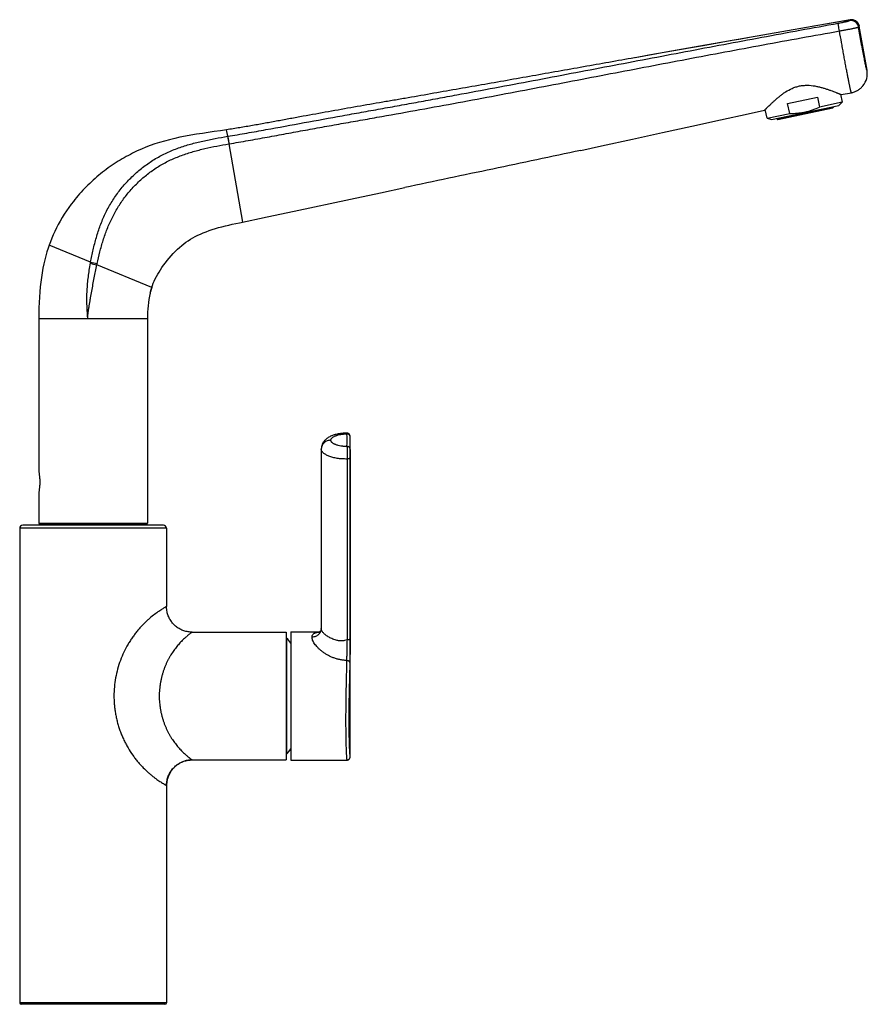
# Model space of a CAD drawing. Header units: millimetres. Extents: x -338 to 402, y -289 to 364.
# Tile 5 of 5: x 136 to 402, y 56 to 364. Entities that reach past the tile are written whole.
import ezdxf

# ---------------------------------------------------------------- set-up
doc = ezdxf.new("R2010")
doc.units = ezdxf.units.MM
doc.header["$LTSCALE"] = 23.1
doc.layers.get('0').update_dxf_attribs({"linetype": 'CONTINUOUS'})
doc.layers.add('ACHSEN', color=7, linetype='CONTINUOUS')

msp = doc.modelspace()

# ---------------------------------------------------------------- linework, layer by layer
at = {"color": 7, "linetype": 'CONTINUOUS'}
for p, q in [((396.53, 363.94), (363.22, 358.08)), ((395.6, 363.78), (385.22, 361.95)), ((396.53, 363.94), (395.6, 363.78)), ((396.52, 363.94), (396.53, 363.94)), ((396.54, 363.94), (396.55, 363.95)), ((401.84, 348.2), (399.42, 361.91)), ((363.22, 358.08), (351.22, 355.96)), ((362.37, 357.93), (358.99, 357.33)), ((364.56, 358.31), (362.37, 357.93)), ((346.81, 355.18), (338.3, 353.68)), ((351.22, 355.96), (338.79, 353.77)), ((350.55, 355.84), (346.81, 355.18)), ((358.99, 357.33), (350.55, 355.84)), ((329.73, 352.16), (329.01, 352.04)), ((338.79, 353.77), (329.22, 352.07)), ((333.5, 352.83), (329.22, 352.07)), ((338.3, 353.68), (333.5, 352.83)), ((399.26, 342.09), (399.48, 342.25)), ((399.47, 342.24), (399.68, 342.41)), ((399.68, 342.4), (399.88, 342.58)), ((399.87, 342.57), (400.07, 342.75)), ((400.06, 342.74), (400.26, 342.94)), ((400.25, 342.93), (400.43, 343.13)), ((400.42, 343.12), (400.55, 343.28)), ((400.55, 343.28), (400.55, 343.28)), ((376.96, 337.74), (386.34, 339.74)), ((386.34, 339.74), (387, 336.63)), ((393.51, 340.64), (394.05, 338.13)), ((393.79, 340.54), (396.94, 341.13)), ((396.94, 341.13), (397.13, 341.17)), ((397.38, 341.23), (397.63, 341.31)), ((397.63, 341.31), (397.88, 341.39)), ((397.88, 341.39), (398.12, 341.48)), ((398.12, 341.48), (398.36, 341.59)), ((398.36, 341.58), (398.6, 341.7)), ((398.59, 341.7), (398.83, 341.82)), ((398.82, 341.82), (399.05, 341.95)), ((399.04, 341.95), (399.27, 342.1)), ((371.95, 332.69), (392.98, 337.16)), ((373.94, 332.71), (391.15, 336.36)), ((377.62, 334.64), (376.96, 337.74)), ((394.05, 338.13), (387, 336.63)), ((391.31, 336.6), (391.26, 336.8)), ((394.05, 338.13), (392.98, 337.16)), ((370.57, 333.14), (369.99, 335.86)), ((370.57, 333.14), (377.62, 334.64)), ((370.57, 333.14), (371.95, 332.69)), ((373.66, 333.06), (373.7, 332.86)), ((201.26, 329.51), (199.36, 329.23)), ((312.21, 323.06), (318.73, 324.46)), ((249.5, 309.83), (257.05, 311.43)), ((240.05, 307.81), (249.5, 309.83)), ((153.29, 307.09), (152.6, 306.19)), ((153.29, 307.09), (153.29, 307.09)), ((145.73, 293.45), (145.38, 292.41)), ((177.34, 278.39), (177.44, 278.79)), ((177.44, 278.79), (177.64, 279.51)), ((177.65, 279.53), (177.63, 279.48)), ((177.64, 279.51), (177.85, 280.15)), ((177.85, 280.15), (177.85, 280.15)), ((142.5, 272.11), (142.49, 271.62)), ((142.49, 270.41), (142.49, 222.41)), ((176.49, 270.41), (176.49, 206.41)), ((239.98, 233.52), (239.98, 233.55)), ((239.98, 233.5), (239.98, 233.52)), ((239.99, 233.47), (239.98, 233.5)), ((240.02, 134.5), (240.02, 231.43)), ((230.94, 229.76), (230.94, 229.6)), ((230.94, 229.62), (230.94, 229.57)), ((230.94, 229.62), (230.94, 229.62)), ((230.94, 229.6), (230.94, 173.36)), ((142.49, 216.11), (142.49, 206.41)), ((136.49, 204.76), (136.49, 56.26)), ((181.49, 205.76), (137.49, 205.76)), ((142.89, 206.01), (176.09, 206.01)), ((182.49, 204.76), (182.49, 180.26)), ((230.94, 173.36), (230.94, 173.36)), ((190.49, 172.26), (219.99, 172.26)), ((219.99, 172.26), (219.99, 132.26)), ((221.44, 172.31), (221.44, 132.21)), ((221.44, 172.31), (230.39, 172.31)), ((239.99, 133.43), (240, 133.47)), ((239.99, 133.39), (239.99, 133.43)), ((239.99, 133.35), (239.99, 133.39)), ((240, 133.61), (240.01, 133.68)), ((240, 133.56), (240, 133.61)), ((240, 133.51), (240, 133.56)), ((240, 133.47), (240, 133.51)), ((240.01, 133.98), (240.02, 134.13)), ((240.01, 133.85), (240.01, 133.98)), ((240.01, 133.77), (240.01, 133.85)), ((240.01, 133.68), (240.01, 133.77)), ((240.02, 134.28), (240.02, 134.5)), ((240.02, 134.13), (240.02, 134.28)), ((190.49, 132.26), (219.99, 132.26)), ((221.44, 132.21), (238.95, 132.21)), ((182.49, 124.26), (182.49, 124.54)), ((182.49, 124.26), (182.49, 56.26)), ((181.99, 55.76), (136.99, 55.76))]:
    msp.add_line(p, q, dxfattribs=at)
at = {"color": 9, "linetype": 'CONTINUOUS'}
for p, q in [((399.42, 361.91), (399.42, 361.91)), ((391.31, 336.6), (373.7, 332.86)), ((201.62, 327.47), (201.26, 329.51)), ((201.62, 327.47), (201.65, 327.48)), ((202.01, 325.12), (202.04, 325.12)), ((206.35, 300.64), (202.04, 325.12)), ((158.71, 288.08), (145.73, 293.45)), ((177.85, 280.15), (160.66, 287.27)), ((142.49, 270.41), (176.49, 270.41)), ((239, 226.46), (239, 169.81)), ((239.96, 226.85), (239.96, 170.19)), ((182.49, 204.76), (136.49, 204.76)), ((142.49, 206.41), (176.49, 206.41)), ((220.08, 170.42), (220.08, 134.11)), ((220.08, 134.11), (220.08, 134.11)), ((182.49, 56.26), (136.49, 56.26))]:
    msp.add_line(p, q, dxfattribs=at)
at = {"color": 7, "linetype": 'CONTINUOUS'}
for points in [[(396.94, 341.13), (397.13, 341.17), (397.38, 341.24)], [(318.73, 324.46), (328.41, 326.56), (337.83, 328.63), (347.01, 330.66), (355.94, 332.64), (364.63, 334.55), (369.78, 335.66)], [(199.35, 329.23), (197.43, 328.95), (195.55, 328.67), (193.7, 328.39), (191.89, 328.11), (190.12, 327.81), (188.38, 327.49), (186.69, 327.16), (185.03, 326.8), (183.41, 326.41), (181.84, 326), (180.31, 325.55), (178.82, 325.07), (177.38, 324.56), (175.98, 324.03), (174.62, 323.46), (173.31, 322.88), (172.03, 322.27), (171.82, 322.16)], [(152.6, 306.19), (151.85, 305.16), (151.13, 304.12), (150.44, 303.07), (149.79, 302.01), (149.16, 300.94), (148.57, 299.87), (148.01, 298.8), (147.49, 297.72), (146.99, 296.63), (146.53, 295.55), (146.11, 294.47), (145.73, 293.45)], [(205.29, 300.42), (214.01, 302.26), (222.46, 304.06), (240.05, 307.81)], [(177.85, 280.15), (178.07, 280.79), (178.34, 281.48), (178.64, 282.17), (178.96, 282.87), (179.32, 283.58), (179.71, 284.28), (180.13, 285), (180.57, 285.71), (181.05, 286.43), (181.56, 287.15), (182.1, 287.88), (182.67, 288.61), (183.27, 289.35), (183.9, 290.07), (184.55, 290.77), (185.22, 291.46), (185.89, 292.1), (186.57, 292.72), (187.23, 293.28), (187.9, 293.81), (188.57, 294.31), (189.25, 294.78), (189.95, 295.23), (190.68, 295.66), (191.45, 296.08), (192.25, 296.49), (193.1, 296.88), (193.97, 297.26), (194.88, 297.62), (195.82, 297.96), (196.78, 298.28), (197.77, 298.59), (198.79, 298.88), (199.83, 299.16), (200.89, 299.43), (201.97, 299.69), (203.06, 299.93), (204.17, 300.18), (205.29, 300.42)], [(145.38, 292.41), (145.02, 291.27), (144.68, 290.06), (144.36, 288.81), (144.06, 287.51), (143.78, 286.17), (143.53, 284.77), (143.31, 283.33), (143.11, 281.85), (142.94, 280.32), (142.8, 278.76), (142.68, 277.15), (142.59, 275.5), (142.53, 273.82), (142.5, 272.11)], [(238.99, 234.54), (238.63, 234.54), (238.18, 234.54), (237.76, 234.52), (237.37, 234.49), (236.98, 234.45), (236.61, 234.39), (236.26, 234.33), (235.93, 234.25), (235.61, 234.18), (235.3, 234.09), (235, 234), (234.71, 233.9), (234.42, 233.8), (234.14, 233.69), (233.87, 233.57), (233.6, 233.44), (233.35, 233.3), (233.11, 233.16), (232.89, 233.02), (232.68, 232.87), (232.49, 232.72), (232.31, 232.56), (232.14, 232.4), (231.97, 232.23), (231.83, 232.05), (231.69, 231.87), (231.56, 231.69), (231.45, 231.5), (231.35, 231.31), (231.26, 231.12), (231.18, 230.93), (231.12, 230.74), (231.06, 230.55), (231.02, 230.35), (230.98, 230.16), (230.96, 229.96), (230.94, 229.76)], [(239.98, 233.55), (239.98, 233.56), (239.98, 233.57), (239.98, 233.58), (239.98, 233.6), (239.98, 233.61), (239.98, 233.62), (239.97, 233.64), (239.97, 233.65), (239.97, 233.67), (239.97, 233.69), (239.96, 233.71), (239.96, 233.73), (239.95, 233.75), (239.95, 233.78), (239.94, 233.81), (239.93, 233.84), (239.92, 233.87), (239.91, 233.9), (239.9, 233.93), (239.88, 233.97), (239.86, 234), (239.84, 234.03), (239.82, 234.07), (239.8, 234.1), (239.78, 234.14), (239.75, 234.17), (239.73, 234.2), (239.7, 234.23), (239.66, 234.26), (239.63, 234.29), (239.6, 234.32), (239.56, 234.35), (239.52, 234.38), (239.48, 234.4), (239.44, 234.42), (239.39, 234.45), (239.35, 234.47), (239.3, 234.48), (239.25, 234.5), (239.2, 234.51), (239.14, 234.52), (239.09, 234.53), (239.03, 234.53), (238.99, 234.54)], [(239.99, 233.41), (239.99, 233.42), (239.99, 233.47)], [(190.49, 172.26), (190.22, 172.27), (189.89, 172.29), (189.55, 172.32), (189.22, 172.36), (188.9, 172.42), (188.57, 172.5), (188.25, 172.58), (187.93, 172.69), (187.61, 172.8), (187.3, 172.93), (187, 173.07), (186.7, 173.22), (186.41, 173.38), (186.12, 173.56), (185.85, 173.75), (185.58, 173.95), (185.32, 174.16), (185.07, 174.38), (184.83, 174.6), (184.6, 174.84), (184.38, 175.09), (184.17, 175.35), (183.98, 175.62), (183.79, 175.89), (183.61, 176.18), (183.45, 176.47), (183.29, 176.77), (183.15, 177.07), (183.03, 177.38), (182.91, 177.7), (182.81, 178.02), (182.72, 178.34), (182.65, 178.67), (182.59, 178.99), (182.54, 179.32), (182.51, 179.65), (182.49, 179.98), (182.49, 180.26)], [(230.94, 173.41), (230.93, 173.27), (230.91, 173.13), (230.87, 172.99), (230.82, 172.85), (230.76, 172.72), (230.68, 172.61), (230.61, 172.51), (230.53, 172.43), (230.46, 172.37), (230.4, 172.32), (230.34, 172.28), (230.3, 172.25), (230.27, 172.24), (230.25, 172.23), (230.24, 172.23)], [(238.95, 132.21), (238.96, 132.21), (239.03, 132.22), (239.1, 132.23), (239.18, 132.24), (239.25, 132.26), (239.32, 132.28), (239.38, 132.31), (239.44, 132.34), (239.5, 132.38), (239.56, 132.42), (239.61, 132.46), (239.65, 132.5), (239.7, 132.54), (239.73, 132.59), (239.76, 132.63), (239.79, 132.67), (239.82, 132.71), (239.84, 132.75), (239.86, 132.79), (239.88, 132.83), (239.89, 132.86), (239.9, 132.89), (239.91, 132.92), (239.92, 132.95), (239.93, 132.98), (239.94, 133), (239.94, 133.02), (239.95, 133.05), (239.95, 133.07), (239.96, 133.09), (239.96, 133.1), (239.96, 133.12), (239.97, 133.14), (239.97, 133.16), (239.97, 133.18), (239.97, 133.19), (239.97, 133.21), (239.98, 133.23), (239.98, 133.24), (239.98, 133.26), (239.98, 133.28), (239.98, 133.3), (239.99, 133.31), (239.99, 133.35)], [(182.49, 124.54), (182.51, 124.88), (182.54, 125.21), (182.59, 125.54), (182.65, 125.86), (182.72, 126.19), (182.81, 126.51), (182.91, 126.83), (183.03, 127.15), (183.15, 127.46), (183.29, 127.76), (183.45, 128.06), (183.61, 128.35), (183.79, 128.63), (183.97, 128.91), (184.17, 129.18), (184.38, 129.43), (184.6, 129.68), (184.83, 129.92), (185.07, 130.15), (185.32, 130.37), (185.58, 130.58), (185.85, 130.78), (186.12, 130.97), (186.4, 131.14), (186.69, 131.31), (186.99, 131.46), (187.3, 131.6), (187.61, 131.73), (187.92, 131.84), (188.24, 131.94), (188.56, 132.03), (188.89, 132.1), (189.22, 132.16), (189.55, 132.21), (189.88, 132.24)], [(189.88, 132.24), (190.21, 132.26), (190.49, 132.26)]]:
    msp.add_lwpolyline(points, dxfattribs=at)
at = {"color": 9, "linetype": 'CONTINUOUS'}
for centre, radius, start, end in [((396.72, 361.22), 2.5, 10.09, 99.9536), ((396.96, 361.48), 2.5, 77.5032, 99.4345), ((396.96, 361.48), 2.5, 9.9945, 77.497), ((167.47, 322.05), 35.45, 255.5855, 258.9206), ((167.5, 321.47), 34.53, 255.252, 258.6881), ((316.93, 254.55), 159.66, 168.0491, 168.1741), ((178.09, 232.35), 60.93, 358.1668, 1.8332), ((178.92, 231.43), 61.1, 358.1669, 359.9997), ((232.12, 229.6), 1.18, 180.0032, 180.7243), ((232.13, 173.37), 1.18, 180.0011, 180.6365), ((230.96, 163.71), 8.6, 94.3428, 94.8095), ((230.99, 163.32), 8.99, 94.0581, 94.3441), ((202.76, 150.29), 23.7, 319.0228, 322.0182), ((219.86, 134.32), 0.3, 295.5181, 316.7498), ((202.56, 150.46), 23.96, 316.9696, 319.0272)]:
    msp.add_arc(centre, radius, start, end, dxfattribs=at)
at = {"color": 7, "linetype": 'CONTINUOUS'}
for centre, radius, start, end in [((396.92, 361.79), 2.19, 99.6427, 99.861), ((395.83, 347.14), 6.11, 320.7442, 10.0008), ((391.11, 336.56), 0.2, 282, 12), ((373.89, 332.9), 0.2, 192, 282), ((200.32, 272.73), 23.67, 165.2631, 166.1732), ((199.93, 272.83), 23.27, 165.0832, 165.261), ((199.32, 273), 22.63, 163.3672, 165.0903), ((198.24, 273.32), 21.5, 161.4932, 163.2355), ((272.67, 270.43), 130.18, 179.4764, 180.0058), ((178.07, 231.43), 61.95, 0.0003, 1.8331), ((137.49, 204.76), 1, 90, 180), ((142.89, 206.41), 0.4, 180, 270), ((176.09, 206.41), 0.4, 270, 360), ((181.49, 204.76), 1, 0, 90), ((219.86, 170.21), 0.3, 43.2446, 64.4805), ((200.77, 152.26), 26.5, 38.7523, 43.2446), ((202.6, 150.43), 23.91, 316.9674, 321.9899), ((190.49, 124.26), 8, 92.5792, 177.4122), ((190.49, 124.33), 7.93, 90.0018, 92.6014), ((190.42, 124.26), 7.93, 177.3899, 179.9982), ((136.99, 56.26), 0.5, 180, 270), ((181.99, 56.26), 0.5, 270, 360)]:
    msp.add_arc(centre, radius, start, end, dxfattribs=at)
at = {"color": 9, "linetype": 'CONTINUOUS'}
for points, knots in [([(396.29, 363.68), (396.31, 363.72), (396.33, 363.78), (396.38, 363.85), (396.43, 363.89), (396.47, 363.93), (396.51, 363.94), (396.52, 363.94)], [0, 0, 0, 0, 0.323121, 0.526669, 0.702428, 0.857069, 1, 1, 1, 1]), ([(201.65, 327.48), (203.65, 327.81), (207.64, 328.48), (215.61, 329.91), (225.57, 331.76), (235.53, 333.57), (243.5, 335), (249.48, 336.08), (255.46, 337.16), (261.43, 338.24), (267.41, 339.34), (275.37, 340.81), (285.33, 342.67), (297.27, 344.92), (309.2, 347.19), (321.14, 349.46), (333.07, 351.73), (348.99, 354.76), (368.89, 358.5), (384.82, 361.43), (392.79, 362.87)], [0, 0, 0, 0, 0.031249, 0.062499, 0.125, 0.187501, 0.21875, 0.25, 0.281249, 0.312499, 0.343749, 0.374999, 0.437498, 0.499999, 0.562499, 0.624999, 0.687499, 0.749999, 0.875, 1, 1, 1, 1]), ([(392.79, 362.87), (393.02, 362.92), (393.47, 363), (394.11, 363.13), (394.62, 363.24), (394.99, 363.32), (395.24, 363.38), (395.47, 363.43), (395.67, 363.48), (395.85, 363.53), (396, 363.57), (396.1, 363.6), (396.17, 363.62), (396.21, 363.64), (396.24, 363.65), (396.27, 363.66), (396.28, 363.67), (396.29, 363.68), (396.29, 363.68)], [0, 0, 0, 0, 0.192745, 0.377689, 0.54801, 0.625759, 0.697645, 0.763045, 0.821381, 0.872136, 0.914859, 0.94918, 0.963106, 0.974841, 0.984371, 0.991696, 0.99685, 1, 1, 1, 1]), ([(393.21, 360.45), (393.16, 360.75), (393.09, 361.18), (392.99, 361.74), (392.93, 362.09), (392.88, 362.39), (392.84, 362.62), (392.81, 362.77), (392.8, 362.85), (392.79, 362.87)], [0, 0, 0, 0, 0.36939, 0.537281, 0.686038, 0.810502, 0.906351, 0.970257, 1, 1, 1, 1]), ([(393.21, 360.45), (393.6, 360.52), (394.35, 360.65), (395.44, 360.86), (396.31, 361.03), (396.95, 361.15), (397.38, 361.24), (397.77, 361.32), (398.12, 361.4), (398.42, 361.46), (398.64, 361.51), (398.8, 361.55), (398.89, 361.57), (398.98, 361.59), (399.04, 361.61), (399.1, 361.62), (399.14, 361.64), (399.17, 361.65), (399.18, 361.65), (399.18, 361.66), (399.19, 361.66)], [0, 0, 0, 0, 0.191906, 0.376651, 0.547372, 0.625468, 0.697739, 0.763514, 0.822183, 0.873202, 0.916106, 0.934387, 0.950494, 0.964394, 0.976054, 0.985448, 0.992563, 0.997402, 0.998974, 1, 1, 1, 1]), ([(399.19, 361.66), (399.2, 361.69), (399.23, 361.76), (399.29, 361.84), (399.35, 361.89), (399.4, 361.91), (399.42, 361.91)], [0, 0, 0, 0, 0.321765, 0.586314, 0.80613, 1, 1, 1, 1]), ([(401.84, 348.2), (401.84, 348.2), (401.84, 348.19), (401.83, 348.19), (401.82, 348.19), (401.82, 348.2), (401.81, 348.21), (401.8, 348.22), (401.79, 348.25), (401.77, 348.29), (401.76, 348.33), (401.74, 348.38), (401.72, 348.44), (401.69, 348.54), (401.65, 348.69), (401.6, 348.89), (401.55, 349.12), (401.48, 349.39), (401.42, 349.7), (401.34, 350.04), (401.26, 350.41), (401.18, 350.82), (401.06, 351.42), (400.9, 352.23), (400.7, 353.27), (400.49, 354.38), (400.27, 355.55), (399.98, 357.16), (399.62, 359.2), (399.33, 360.84), (399.19, 361.66)], [0, 0, 0, 0, 0.00079, 0.001087, 0.001423, 0.001861, 0.002431, 0.004005, 0.006191, 0.008996, 0.012426, 0.016479, 0.021157, 0.02646, 0.038948, 0.053958, 0.071522, 0.091672, 0.114408, 0.139685, 0.167461, 0.197658, 0.230103, 0.300878, 0.378328, 0.461196, 0.5481, 0.63733, 0.818407, 1, 1, 1, 1]), ([(202.04, 325.12), (204.03, 325.46), (207.03, 325.97), (211.02, 326.68), (214.01, 327.22), (216.99, 327.76), (220.98, 328.5), (225.95, 329.42), (231.93, 330.51), (237.91, 331.57), (243.9, 332.63), (251.87, 334.04), (261.84, 335.83), (273.79, 338.03), (285.73, 340.26), (297.67, 342.52), (309.61, 344.8), (325.52, 347.85), (345.41, 351.65), (369.29, 356.14), (385.24, 359.03), (393.21, 360.45)], [0, 0, 0, 0, 0.03125, 0.046875, 0.0625, 0.078125, 0.09375, 0.125, 0.15625, 0.1875, 0.21875, 0.25, 0.3125, 0.375, 0.4375, 0.5, 0.5625, 0.625, 0.75, 0.875, 1, 1, 1, 1]), ([(396.94, 341.13), (396.93, 341.13), (396.93, 341.14), (396.92, 341.16), (396.9, 341.19), (396.89, 341.23), (396.87, 341.28), (396.84, 341.37), (396.8, 341.52), (396.75, 341.73), (396.69, 341.98), (396.62, 342.28), (396.55, 342.63), (396.46, 343.02), (396.37, 343.46), (396.27, 343.94), (396.12, 344.67), (395.92, 345.68), (395.67, 347), (395.39, 348.45), (395.1, 350.01), (394.79, 351.65), (394.48, 353.36), (394.16, 355.11), (393.75, 357.48), (393.43, 359.26), (393.21, 360.45)], [0, 0, 0, 0, 0.000478, 0.001482, 0.003077, 0.00527, 0.008063, 0.011454, 0.020024, 0.030967, 0.044275, 0.059947, 0.077985, 0.098387, 0.121136, 0.146181, 0.173464, 0.234443, 0.303126, 0.378397, 0.459223, 0.544578, 0.633276, 0.724024, 0.815792, 1, 1, 1, 1]), ([(158.71, 288.08), (158.83, 288.73), (159.08, 290.02), (159.5, 291.96), (159.96, 293.88), (160.48, 295.79), (161.07, 297.69), (161.72, 299.56), (162.45, 301.4), (163.26, 303.2), (164.15, 304.97), (165.14, 306.69), (166.21, 308.35), (167.36, 309.97), (168.59, 311.52), (169.89, 313.01), (171.27, 314.43), (173.18, 316.25), (175.74, 318.34), (179.03, 320.55), (182.54, 322.39), (186.21, 323.88), (189.99, 325.08), (193.83, 326.03), (197.72, 326.82), (200.32, 327.26), (201.62, 327.47)], [0, 0, 0, 0, 0.031261, 0.062526, 0.093787, 0.125045, 0.156304, 0.187561, 0.218816, 0.250069, 0.281321, 0.312572, 0.343821, 0.37507, 0.406318, 0.437566, 0.468814, 0.50006, 0.562532, 0.625, 0.68747, 0.749952, 0.812451, 0.874961, 0.937479, 1, 1, 1, 1]), ([(201.62, 327.47), (201.64, 327.35), (201.69, 327.05), (201.77, 326.52), (201.88, 325.85), (201.97, 325.37), (202.01, 325.12)], [0, 0, 0, 0, 0.153256, 0.385772, 0.677385, 1, 1, 1, 1]), ([(201.65, 327.48), (201.67, 327.36), (201.71, 327.05), (201.8, 326.52), (201.91, 325.85), (201.99, 325.37), (202.04, 325.12)], [0, 0, 0, 0, 0.153717, 0.386045, 0.677336, 1, 1, 1, 1]), ([(160.73, 287.61), (160.99, 288.84), (161.56, 291.29), (162.59, 294.92), (163.84, 298.47), (165.35, 301.92), (167.16, 305.21), (169.28, 308.31), (171.68, 311.2), (174.34, 313.86), (177.24, 316.26), (180.37, 318.36), (183.7, 320.12), (187.19, 321.55), (190.8, 322.72), (194.49, 323.67), (198.24, 324.45), (200.75, 324.9), (202.01, 325.12)], [0, 0, 0, 0, 0.062528, 0.124966, 0.187305, 0.249482, 0.311561, 0.373685, 0.435876, 0.498103, 0.560333, 0.622521, 0.68475, 0.747268, 0.810075, 0.873161, 0.936466, 1, 1, 1, 1]), ([(157.79, 270.67), (157.78, 271.03), (157.74, 271.74), (157.67, 272.81), (157.6, 273.88), (157.54, 275.3), (157.52, 277.09), (157.6, 279.23), (157.76, 281.36), (157.99, 283.49), (158.29, 285.61), (158.52, 287.02), (158.65, 287.72)], [0, 0, 0, 0, 0.0625, 0.125003, 0.187499, 0.249999, 0.374994, 0.499992, 0.624993, 0.749994, 0.874998, 1, 1, 1, 1]), ([(157.79, 270.67), (157.79, 270.85), (157.81, 271.2), (157.86, 271.72), (157.92, 272.25), (158, 272.77), (158.07, 273.29), (158.18, 273.98), (158.33, 274.85), (158.51, 275.89), (158.75, 277.27), (159.06, 279), (159.44, 281.07), (159.83, 283.14), (160.23, 285.21), (160.51, 286.58), (160.66, 287.27)], [0, 0, 0, 0, 0.03125, 0.062505, 0.093753, 0.125002, 0.156251, 0.187499, 0.249997, 0.312495, 0.374995, 0.499995, 0.624996, 0.749997, 0.874999, 1, 1, 1, 1]), ([(233.94, 232.35), (233.94, 232.41), (233.95, 232.55), (234.03, 232.74), (234.15, 232.93), (234.33, 233.11), (234.55, 233.29), (234.81, 233.45), (235.11, 233.6), (235.45, 233.74), (235.81, 233.87), (236.34, 234.04), (236.84, 234.15), (237.28, 234.22), (237.52, 234.25), (237.75, 234.28), (238, 234.29), (238.25, 234.3), (238.58, 234.3), (238.82, 234.3), (238.99, 234.3)], [0, 0, 0, 0, 0.03368, 0.069088, 0.107754, 0.150817, 0.199025, 0.252471, 0.310892, 0.37389, 0.440957, 0.511671, 0.663576, 0.703678, 0.744553, 0.786227, 0.828606, 0.871394, 0.914269, 1, 1, 1, 1]), ([(238.99, 234.54), (238.99, 234.54), (238.99, 234.53), (238.99, 234.53), (238.99, 234.53), (238.99, 234.52), (238.99, 234.51), (238.99, 234.5), (238.99, 234.47), (238.99, 234.44), (238.99, 234.4), (238.99, 234.35), (238.99, 234.32), (238.99, 234.3)], [0, 0, 0, 0, 0.004192, 0.016209, 0.036106, 0.063871, 0.099487, 0.142932, 0.25322, 0.394463, 0.566342, 0.7684, 1, 1, 1, 1]), ([(239.99, 233.41), (239.99, 233.47), (239.97, 233.59), (239.91, 233.76), (239.81, 233.91), (239.65, 234.09), (239.37, 234.25), (239.12, 234.3), (238.99, 234.3)], [0, 0, 0, 0, 0.120237, 0.241228, 0.363651, 0.487922, 0.74117, 1, 1, 1, 1]), ([(233.94, 232.35), (233.75, 232.35), (233.36, 232.31), (232.8, 232.16), (232.28, 231.91), (231.82, 231.57), (231.45, 231.16), (231.16, 230.68), (230.99, 230.16), (230.94, 229.8), (230.94, 229.62)], [0, 0, 0, 0, 0.129902, 0.259039, 0.386808, 0.512797, 0.636848, 0.759091, 0.87993, 1, 1, 1, 1]), ([(238.99, 230.4), (238.82, 230.4), (238.58, 230.39), (238.25, 230.4), (238, 230.4), (237.75, 230.42), (237.52, 230.44), (237.28, 230.47), (236.84, 230.55), (236.34, 230.66), (235.81, 230.82), (235.45, 230.95), (235.11, 231.09), (234.81, 231.25), (234.55, 231.41), (234.33, 231.58), (234.15, 231.76), (234.03, 231.95), (233.95, 232.15), (233.94, 232.28), (233.94, 232.35)], [0, 0, 0, 0, 0.085731, 0.128606, 0.171393, 0.213773, 0.255447, 0.296321, 0.336423, 0.488329, 0.559043, 0.62611, 0.689108, 0.747529, 0.800976, 0.849183, 0.892246, 0.930912, 0.96632, 1, 1, 1, 1]), ([(239, 226.46), (238.73, 226.46), (238.21, 226.46), (237.43, 226.48), (236.67, 226.55), (235.93, 226.66), (235.22, 226.79), (234.55, 226.96), (233.92, 227.15), (233.34, 227.35), (232.81, 227.58), (232.33, 227.82), (231.92, 228.08), (231.57, 228.35), (231.29, 228.64), (231.09, 228.94), (230.97, 229.25), (230.94, 229.47), (230.94, 229.57)], [0, 0, 0, 0, 0.085712, 0.170764, 0.25426, 0.335402, 0.41361, 0.488528, 0.559788, 0.627011, 0.689831, 0.747951, 0.80112, 0.849151, 0.892199, 0.93093, 0.966384, 1, 1, 1, 1]), ([(238.99, 230.4), (238.99, 230.3), (238.99, 230.09), (239, 229.54), (239, 228.7), (239, 227.61), (239, 226.85), (239, 226.46)], [0, 0, 0, 0, 0.071625, 0.167454, 0.416262, 0.708618, 1, 1, 1, 1]), ([(239.99, 229.47), (239.99, 229.53), (239.98, 229.65), (239.92, 229.83), (239.82, 229.99), (239.66, 230.18), (239.38, 230.35), (239.12, 230.4), (238.99, 230.4)], [0, 0, 0, 0, 0.120025, 0.240957, 0.363447, 0.48787, 0.741389, 1, 1, 1, 1]), ([(239.99, 229.47), (239.98, 229.33), (239.98, 228.96), (239.97, 228.34), (239.96, 227.61), (239.96, 227.1), (239.96, 226.85)], [0, 0, 0, 0, 0.167366, 0.415987, 0.708399, 1, 1, 1, 1]), ([(239.96, 226.85), (239.96, 226.82), (239.94, 226.77), (239.88, 226.7), (239.79, 226.63), (239.67, 226.58), (239.52, 226.53), (239.36, 226.49), (239.18, 226.47), (239.06, 226.47), (239, 226.46)], [0, 0, 0, 0, 0.069547, 0.151626, 0.252144, 0.372387, 0.510892, 0.664544, 0.829175, 1, 1, 1, 1]), ([(182.49, 180.26), (182.25, 180.13), (181.73, 179.83), (180.82, 179.28), (179.68, 178.52), (178.3, 177.51), (177.05, 176.47), (175.99, 175.5), (175.16, 174.68), (174.32, 173.8), (173.49, 172.85), (172.68, 171.84), (171.89, 170.77), (171.13, 169.65), (169.68, 167.29), (167.86, 163.46), (166.61, 158.89), (166.1, 155.12), (165.99, 152.74), (166.03, 150.83), (166.13, 149.41), (166.29, 147.99), (166.51, 146.58), (166.8, 145.18), (167.14, 143.8), (167.55, 142.43), (168.01, 141.09), (168.54, 139.78), (169.11, 138.5), (169.74, 137.25), (170.63, 135.65), (171.62, 134.12), (172.68, 132.69), (173.49, 131.68), (174.19, 130.88), (174.75, 130.27), (175.56, 129.43), (176.39, 128.65), (177.23, 127.92), (177.75, 127.48), (178.37, 126.98), (179.09, 126.44), (179.76, 125.96), (180.36, 125.55), (180.9, 125.2), (181.31, 124.95), (181.59, 124.78), (181.78, 124.67), (181.94, 124.57), (182.08, 124.49), (182.2, 124.42), (182.29, 124.37), (182.35, 124.34), (182.39, 124.32), (182.42, 124.3), (182.44, 124.29), (182.46, 124.28), (182.47, 124.27), (182.48, 124.27), (182.48, 124.27), (182.49, 124.27), (182.49, 124.26), (182.49, 124.26)], [0, 0, 0, 0, 0.011884, 0.02657, 0.046782, 0.072095, 0.10191, 0.118272, 0.135464, 0.153378, 0.171921, 0.190981, 0.210471, 0.230313, 0.250434, 0.332579, 0.416017, 0.457938, 0.499892, 0.520876, 0.541857, 0.562829, 0.583788, 0.604728, 0.625639, 0.646511, 0.667328, 0.688071, 0.708717, 0.729231, 0.749573, 0.789526, 0.809015, 0.828076, 0.846622, 0.855663, 0.864534, 0.898081, 0.905916, 0.913508, 0.927901, 0.941162, 0.953219, 0.963997, 0.973434, 0.981482, 0.984976, 0.988113, 0.990889, 0.993302, 0.995347, 0.997022, 0.99772, 0.998325, 0.998837, 0.999256, 0.999582, 0.999814, 0.999895, 0.999954, 0.999988, 1, 1, 1, 1]), ([(230.94, 173.36), (230.94, 173.19), (230.9, 172.84), (230.73, 172.34), (230.45, 171.88), (230.09, 171.48), (229.65, 171.15), (229.15, 170.9), (228.6, 170.75), (228.23, 170.72), (228.04, 170.72)], [0, 0, 0, 0, 0.119984, 0.240733, 0.362918, 0.486961, 0.612989, 0.740827, 0.870039, 1, 1, 1, 1]), ([(239, 169.81), (238.74, 169.74), (238.36, 169.63), (237.85, 169.53), (237.46, 169.49), (237.07, 169.49), (236.69, 169.52), (236.32, 169.58), (235.83, 169.69), (235.24, 169.86), (234.58, 170.1), (233.95, 170.38), (233.2, 170.76), (232.52, 171.19), (231.94, 171.66), (231.59, 172), (231.31, 172.35), (231.1, 172.69), (230.97, 173.03), (230.94, 173.25), (230.94, 173.36)], [0, 0, 0, 0, 0.081794, 0.122504, 0.163012, 0.203256, 0.243152, 0.282623, 0.321628, 0.398013, 0.471888, 0.542876, 0.610753, 0.735622, 0.791705, 0.842969, 0.88906, 0.930096, 0.96671, 1, 1, 1, 1]), ([(190.49, 172.26), (190.47, 172.26), (190.43, 172.22), (190.32, 172.14), (190.14, 172.01), (189.89, 171.83), (189.6, 171.6), (189.26, 171.33), (188.88, 171.01), (188.47, 170.66), (188.04, 170.27), (187.43, 169.68), (186.63, 168.86), (185.68, 167.77), (184.91, 166.75), (184.3, 165.86), (183.85, 165.16), (183.41, 164.42), (182.99, 163.65), (182.59, 162.85), (182.21, 162.01), (181.85, 161.14), (181.52, 160.24), (181.23, 159.32), (180.96, 158.36), (180.74, 157.39), (180.54, 156.39), (180.39, 155.37), (180.27, 154.35), (180.21, 153.31), (180.18, 152.27), (180.21, 151.22), (180.28, 150.19), (180.39, 149.16), (180.52, 148.31), (180.64, 147.64), (180.77, 146.98), (180.97, 146.17), (181.23, 145.21), (181.52, 144.29), (181.85, 143.39), (182.21, 142.52), (182.59, 141.68), (182.99, 140.88), (183.41, 140.11), (183.99, 139.13), (184.74, 138), (185.68, 136.77), (186.49, 135.83), (187.13, 135.15), (187.59, 134.69), (188.04, 134.26), (188.47, 133.87), (188.88, 133.51), (189.21, 133.25), (189.45, 133.05), (189.61, 132.92), (189.77, 132.8), (189.91, 132.69), (190.04, 132.59), (190.15, 132.51), (190.25, 132.44), (190.32, 132.38), (190.37, 132.35), (190.4, 132.33), (190.43, 132.31), (190.45, 132.29), (190.46, 132.28), (190.48, 132.27), (190.48, 132.27), (190.49, 132.27), (190.49, 132.27), (190.49, 132.26), (190.49, 132.26)], [0, 0, 0, 0, 0.001, 0.003941, 0.008748, 0.015294, 0.023341, 0.032685, 0.04321, 0.054795, 0.067308, 0.08063, 0.109379, 0.140593, 0.173941, 0.191379, 0.209299, 0.227678, 0.246492, 0.265741, 0.285424, 0.305513, 0.325984, 0.346821, 0.367998, 0.389484, 0.411239, 0.433219, 0.455372, 0.477644, 0.499977, 0.522309, 0.544581, 0.566735, 0.588716, 0.599625, 0.610472, 0.631961, 0.65314, 0.673975, 0.694446, 0.714535, 0.734216, 0.753466, 0.772282, 0.790656, 0.82601, 0.859378, 0.890583, 0.905299, 0.919357, 0.93268, 0.945175, 0.95677, 0.967339, 0.972176, 0.976689, 0.98087, 0.984703, 0.988162, 0.991218, 0.993846, 0.996028, 0.996946, 0.997748, 0.99843, 0.998991, 0.999431, 0.999746, 0.999857, 0.999936, 0.999984, 1, 1, 1, 1]), ([(228.04, 170.72), (228.04, 170.83), (228.06, 171.05), (228.16, 171.36), (228.34, 171.62), (228.59, 171.84), (228.91, 172.01), (229.3, 172.14), (229.75, 172.23), (230.07, 172.26), (230.24, 172.28)], [0, 0, 0, 0, 0.112464, 0.216609, 0.318821, 0.426317, 0.545423, 0.679706, 0.83103, 1, 1, 1, 1]), ([(238.88, 163.36), (238.52, 163.4), (237.8, 163.48), (236.72, 163.65), (235.67, 163.91), (234.66, 164.25), (233.7, 164.66), (232.79, 165.14), (231.94, 165.66), (231.17, 166.23), (230.47, 166.82), (229.84, 167.42), (229.29, 168.02), (228.84, 168.61), (228.48, 169.19), (228.23, 169.73), (228.08, 170.24), (228.04, 170.57), (228.04, 170.72)], [0, 0, 0, 0, 0.078241, 0.1562, 0.233578, 0.309988, 0.385088, 0.458498, 0.529776, 0.598486, 0.664228, 0.726498, 0.784702, 0.838263, 0.886669, 0.929634, 0.967254, 1, 1, 1, 1]), ([(239, 169.81), (238.97, 169.27), (238.93, 168.17), (238.9, 166.52), (238.89, 164.92), (238.88, 163.87), (238.88, 163.36)], [0, 0, 0, 0, 0.250645, 0.511418, 0.766511, 1, 1, 1, 1]), ([(239.96, 170.19), (239.96, 170.17), (239.94, 170.11), (239.88, 170.04), (239.79, 169.97), (239.67, 169.92), (239.52, 169.87), (239.36, 169.84), (239.18, 169.81), (239.06, 169.81), (239, 169.81)], [0, 0, 0, 0, 0.069547, 0.151627, 0.252145, 0.372388, 0.510892, 0.664544, 0.829175, 1, 1, 1, 1]), ([(239.96, 170.19), (239.96, 168.93), (239.95, 167.04), (239.92, 164.58), (239.9, 163.37), (239.88, 162.8)], [0, 0, 0, 0, 0.511558, 0.766598, 1, 1, 1, 1]), ([(238.88, 163.36), (238.84, 161.75), (238.78, 159.26), (238.7, 155.88), (238.65, 153.21), (238.61, 150.52), (238.58, 147.87), (238.56, 145.3), (238.57, 142.85), (238.58, 140.91), (238.6, 139.45), (238.62, 138.45), (238.64, 137.5), (238.67, 136.62), (238.69, 135.82), (238.72, 135.09), (238.75, 134.43), (238.78, 133.86), (238.81, 133.43), (238.83, 133.14), (238.84, 132.95), (238.86, 132.78), (238.87, 132.63), (238.89, 132.51), (238.9, 132.4), (238.91, 132.32), (238.92, 132.27), (238.93, 132.23), (238.94, 132.22), (238.95, 132.21), (238.95, 132.21)], [0, 0, 0, 0, 0.155615, 0.23961, 0.32572, 0.412382, 0.498025, 0.581091, 0.660074, 0.733538, 0.767781, 0.800154, 0.830511, 0.858715, 0.884638, 0.908163, 0.929184, 0.947607, 0.963348, 0.970191, 0.976337, 0.981782, 0.986518, 0.990541, 0.993847, 0.996434, 0.998305, 0.999467, 0.999798, 1, 1, 1, 1]), ([(239.88, 162.8), (239.88, 162.84), (239.86, 162.91), (239.79, 163.04), (239.64, 163.17), (239.43, 163.27), (239.17, 163.34), (238.98, 163.36), (238.88, 163.36)], [0, 0, 0, 0, 0.088184, 0.184079, 0.350538, 0.546858, 0.767062, 1, 1, 1, 1]), ([(239.88, 162.8), (239.86, 161.91), (239.81, 160.07), (239.74, 157.23), (239.67, 154.27), (239.61, 151.25), (239.58, 148.25), (239.56, 145.81), (239.56, 143.92), (239.57, 142.58), (239.58, 141.3), (239.6, 140.1), (239.62, 138.97), (239.65, 137.92), (239.68, 136.97), (239.71, 136.12), (239.75, 135.37), (239.78, 134.81), (239.8, 134.41), (239.82, 134.16), (239.84, 133.94), (239.86, 133.75), (239.87, 133.58), (239.89, 133.47), (239.9, 133.39), (239.91, 133.34), (239.91, 133.3), (239.92, 133.27), (239.93, 133.24), (239.93, 133.22), (239.94, 133.21), (239.94, 133.21), (239.95, 133.21), (239.95, 133.21), (239.96, 133.21), (239.96, 133.23), (239.97, 133.25), (239.98, 133.27), (239.98, 133.31), (239.99, 133.35), (239.99, 133.4), (240, 133.49), (240, 133.61), (240.01, 133.77), (240.01, 133.97), (240.02, 134.2), (240.02, 134.45), (240.02, 134.63), (240.02, 134.73)], [0, 0, 0, 0, 0.085484, 0.177448, 0.273553, 0.371346, 0.46832, 0.561984, 0.606818, 0.649931, 0.691046, 0.729901, 0.766246, 0.799851, 0.830501, 0.858004, 0.882185, 0.902894, 0.911905, 0.920001, 0.927171, 0.933403, 0.938688, 0.943019, 0.944825, 0.946392, 0.947719, 0.948807, 0.949657, 0.950274, 0.950499, 0.950672, 0.950802, 0.950909, 0.951168, 0.951616, 0.952289, 0.953196, 0.954341, 0.955726, 0.95735, 0.959214, 0.96366, 0.969059, 0.975403, 0.982683, 0.990887, 1, 1, 1, 1])]:
    msp.add_open_spline(points, degree=3, knots=knots, dxfattribs=at)
at = {"color": 7, "linetype": 'CONTINUOUS'}
for points, knots in [([(396.55, 363.95), (396.63, 363.96), (396.79, 363.98), (397.12, 363.98), (397.52, 363.93), (397.99, 363.78), (398.41, 363.53), (398.78, 363.21), (399.08, 362.83), (399.31, 362.39), (399.39, 362.07), (399.42, 361.91)], [0, 0, 0, 0, 0.062558, 0.125121, 0.250104, 0.375086, 0.500069, 0.625052, 0.750035, 0.875016, 1, 1, 1, 1]), ([(329.01, 352.04), (323.69, 351.1), (313.05, 349.21), (297.09, 346.38), (281.12, 343.55), (267.81, 341.22), (258.49, 339.59), (253.16, 338.67), (247.83, 337.74), (241.18, 336.59), (233.19, 335.18), (226.55, 333.98), (221.27, 333), (217.33, 332.27), (213.38, 331.55), (209.41, 330.84), (205.36, 330.15), (202.64, 329.72), (201.26, 329.51)], [0, 0, 0, 0, 0.124985, 0.249967, 0.374953, 0.499959, 0.562477, 0.593741, 0.625007, 0.687524, 0.750019, 0.812478, 0.843489, 0.874334, 0.905167, 0.936241, 0.96778, 1, 1, 1, 1]), ([(369.78, 335.66), (369.79, 335.66), (369.8, 335.67), (369.81, 335.68), (369.83, 335.7), (369.86, 335.73), (369.9, 335.76), (369.94, 335.8), (369.99, 335.85), (370.06, 335.93), (370.17, 336.04), (370.32, 336.19), (370.49, 336.36), (370.69, 336.56), (370.9, 336.78), (371.23, 337.1), (371.69, 337.55), (372.29, 338.13), (372.96, 338.74), (373.7, 339.39), (374.5, 340.06), (375.36, 340.72), (376.63, 341.6), (378.01, 342.37), (379.53, 342.94), (380.72, 343.26), (381.95, 343.43), (383.56, 343.49), (385.14, 343.32), (386.65, 343.01), (387.7, 342.74), (388.7, 342.44), (389.63, 342.13), (390.5, 341.83), (391.28, 341.53), (391.88, 341.3), (392.31, 341.13), (392.59, 341.01), (392.85, 340.91), (393.08, 340.82), (393.28, 340.74), (393.43, 340.68), (393.53, 340.64), (393.59, 340.61), (393.64, 340.59), (393.69, 340.57), (393.73, 340.56), (393.75, 340.55), (393.77, 340.55), (393.78, 340.54), (393.79, 340.54)], [0, 0, 0, 0, 0.000389, 0.001128, 0.00222, 0.003666, 0.005461, 0.007603, 0.010086, 0.012906, 0.01953, 0.027422, 0.036527, 0.046784, 0.058131, 0.070504, 0.098083, 0.129039, 0.162926, 0.199338, 0.237924, 0.278384, 0.320456, 0.408397, 0.453784, 0.499607, 0.54542, 0.590777, 0.678657, 0.720717, 0.761185, 0.799804, 0.836275, 0.870247, 0.901314, 0.929022, 0.941463, 0.952878, 0.963202, 0.972371, 0.980322, 0.986997, 0.989839, 0.992342, 0.994501, 0.996311, 0.997767, 0.998867, 0.99961, 1, 1, 1, 1]), ([(382.43, 335.07), (382.83, 335.15), (383.61, 335.34), (385.15, 335.83), (386.27, 336.29), (387, 336.63)], [0, 0, 0, 0, 0.250037, 0.500076, 1, 1, 1, 1]), ([(377.62, 334.64), (378.43, 334.62), (379.64, 334.66), (381.24, 334.84), (382.04, 334.98), (382.43, 335.07)], [0, 0, 0, 0, 0.499924, 0.749963, 1, 1, 1, 1]), ([(171.82, 322.16), (170.07, 321.29), (167.49, 319.82), (164.21, 317.6), (161, 315.16), (158, 312.44), (155.22, 309.47), (153.92, 307.9), (153.29, 307.09)], [0, 0, 0, 0, 0.243971, 0.368638, 0.494048, 0.745704, 0.872312, 1, 1, 1, 1]), ([(312.21, 323.06), (303.02, 321.1), (284.64, 317.23), (266.25, 313.37), (257.05, 311.43)], [0, 0, 0, 0, 0.499698, 1, 1, 1, 1]), ([(177.34, 278.39), (177.02, 277.09), (176.59, 274.43), (176.49, 271.75), (176.49, 270.41)], [0, 0, 0, 0, 0.499687, 1, 1, 1, 1]), ([(142.49, 222.41), (142.54, 222.11), (142.65, 221.46), (142.75, 220.41), (142.8, 219.26), (142.75, 218.12), (142.65, 217.07), (142.54, 216.42), (142.49, 216.11)], [0, 0, 0, 0, 0.14746, 0.309354, 0.5, 0.690646, 0.85254, 1, 1, 1, 1])]:
    msp.add_open_spline(points, degree=3, knots=knots, dxfattribs=at)
at = {"color": 9, "linetype": 'CONTINUOUS'}
for points in [[(158.65, 287.72), (158.67, 287.84), (158.69, 287.96), (158.71, 288.08)], [(157.79, 270.41), (157.79, 270.5), (157.79, 270.59), (157.79, 270.67)]]:
    msp.add_open_spline(points, degree=3, dxfattribs=at)
at = {"color": 7, "linetype": 'CONTINUOUS'}
msp.add_open_spline([(220.08, 134.11), (220.05, 134.08), (220.02, 134.06), (219.99, 134.05)], degree=3, dxfattribs=at)
at = {"layer": 'ACHSEN', "color": 7, "linetype": 'CONTINUOUS'}
for p, q in [((145.49, 205.76), (145.49, 206.01)), ((173.49, 205.76), (173.49, 206.01))]:
    msp.add_line(p, q, dxfattribs=at)

doc.saveas('drawing.dxf')
